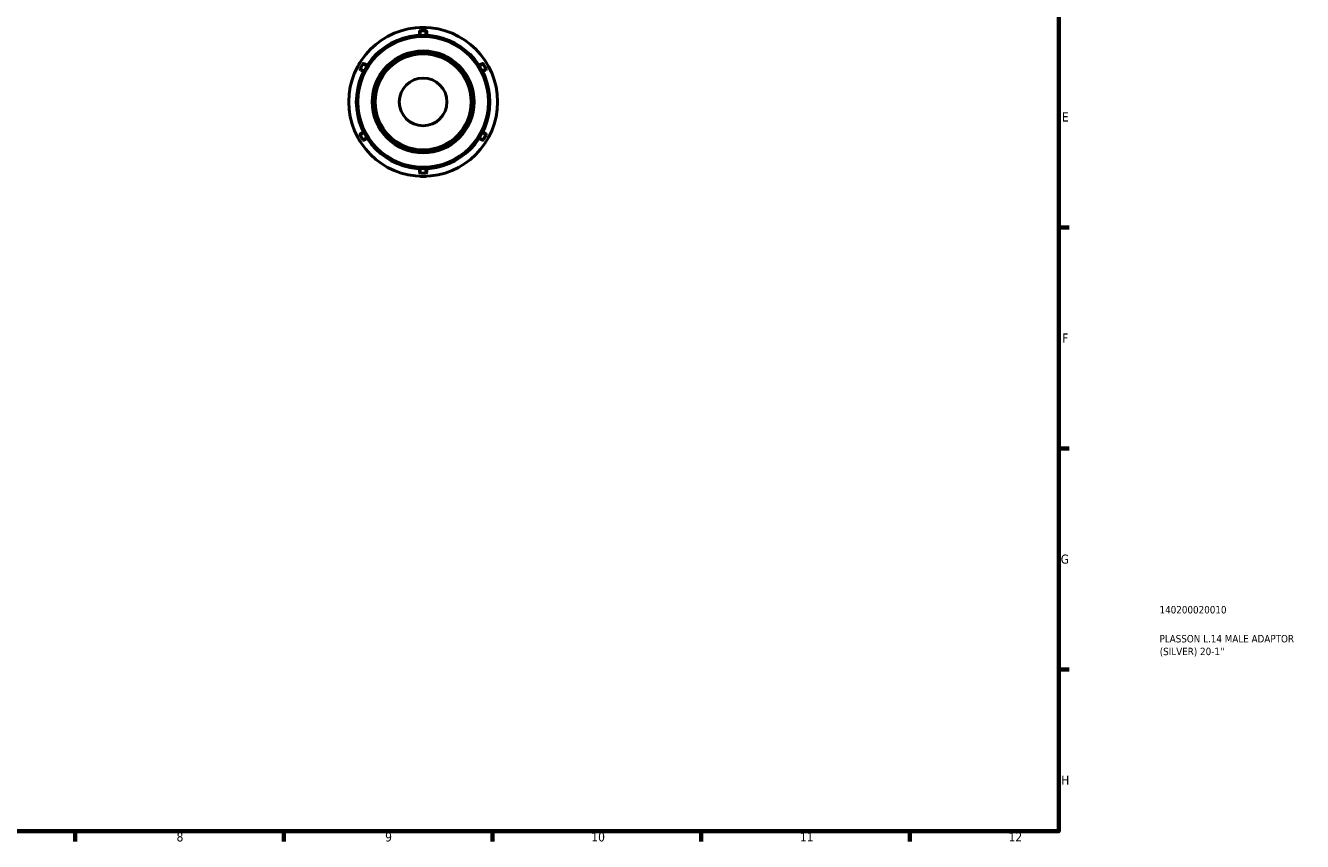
# Model space of a CAD drawing. Header units: millimetres. Extents: x 0 to 903, y 0 to 594.
# Tile 6 of 9: x 474 to 903, y 17 to 291. Entities that reach past the tile are written whole.
import ezdxf

# ---------------------------------------------------------------- set-up
doc = ezdxf.new("R2010")
doc.units = ezdxf.units.MM
for name, color, linetype, lineweight in [('Border (ANSI)', 7, 'Continuous', 70), ('Title (ISO)', 7, 'Continuous', 50), ('Visible (ANSI)', 7, 'Continuous', 50), ('Visible Narrow (ANSI)', 7, 'Continuous', 35)]:
    doc.layers.add(name, color=color, linetype=linetype, lineweight=lineweight)
doc.styles.add('Note Text (ANSI)', font='tahoma.ttf')
doc.styles.add('Note Text (ISO)', font='tahoma.ttf')

# ---------------------------------------------------------------- blocks, each defined once
blk = doc.blocks.new('Borders Default Border')
at = {"layer": 'Border (ANSI)'}
for p, q in [((821, 222.75), (824.45, 222.75)), ((821, 148.5), (824.45, 148.5)), ((821, 74.25), (824.45, 74.25)), ((490.58, 20), (490.58, 16.55)), ((560.67, 20), (560.67, 16.55)), ((630.75, 20), (630.75, 16.55)), ((700.83, 20), (700.83, 16.55)), ((770.92, 20), (770.92, 16.55))]:
    blk.add_line(p, q, dxfattribs=at)
at = {"layer": 'Border (ANSI)', "flags": 128}
blk.add_lwpolyline([(20, 20), (20, 574), (821, 574), (821, 20), (20, 20)], dxfattribs=at)
at = {"layer": 'Border (ANSI)', "attachment_point": 7, "style": 'Note Text (ANSI)'}
for s, insert, char_height in [('E', (822.05, 258.35), 3.05), ('F', (822.14, 184.1), 3.05), ('G', (821.66, 109.79), 3.05), ('H', (821.81, 35.6), 3.05), ('8', (524.63, 16.48), 3.05), ('9', (594.7, 16.49), 3.05), ('10', (663.96, 16.49), 3.048), ('11', (734.04, 16.55), 3.048), ('12', (804.13, 16.55), 3.048)]:
    blk.add_mtext(s, dxfattribs=dict(at, insert=insert, char_height=char_height))
blk = doc.blocks.new('Title Blocks ISO')
at = {"layer": 'Title (ISO)', "color": 232, "true_color": 0xca0064, "style": 'Note Text (ISO)'}
for tag, p in [('PART_NUMBER_001', (33.84, 73.13)), ('DESCRIPTION_001', (33.84, 63.4)), ('DESCRIPTION_002', (33.91, 59.12))]:
    blk.add_attdef(tag, p, '', height=2.5, dxfattribs=at)

msp = doc.modelspace()

# ---------------------------------------------------------------- linework, layer by layer
at = {"layer": 'Visible (ANSI)'}
for p, q in [((606.215, 288.412), (606.215, 288.47)), ((606.215, 288.412), (606.215, 287.336)), ((607.465, 289.927), (606.615, 289.927)), ((608.315, 288.87), (606.615, 288.87)), ((608.315, 289.927), (607.465, 289.927)), ((608.715, 288.47), (608.715, 288.412)), ((608.715, 287.336), (608.715, 288.412)), ((585.814, 277.427), (585.389, 276.691)), ((586.239, 278.163), (585.814, 277.427)), ((587.155, 277.635), (586.305, 276.163)), ((586.502, 275.587), (586.451, 275.616)), ((586.502, 275.587), (587.434, 275.049)), ((587.701, 277.781), (587.752, 277.752)), ((588.684, 277.214), (587.752, 277.752)), ((627.178, 277.752), (626.246, 277.214)), ((627.178, 277.752), (627.229, 277.781)), ((627.496, 275.049), (628.428, 275.587)), ((628.625, 276.163), (627.775, 277.635)), ((628.479, 275.616), (628.428, 275.587)), ((629.116, 277.427), (628.691, 278.163)), ((629.541, 276.691), (629.116, 277.427)), ((585.389, 253.163), (585.814, 252.427)), ((586.305, 253.692), (587.155, 252.22)), ((586.451, 254.238), (586.502, 254.268)), ((587.434, 254.806), (586.502, 254.268)), ((628.428, 254.268), (627.496, 254.806)), ((627.775, 252.22), (628.625, 253.692)), ((628.428, 254.268), (628.479, 254.238)), ((629.116, 252.427), (629.541, 253.163)), ((585.814, 252.427), (586.239, 251.691)), ((587.752, 252.103), (587.701, 252.073)), ((587.752, 252.103), (588.684, 252.641)), ((626.246, 252.641), (627.178, 252.103)), ((627.229, 252.073), (627.178, 252.103)), ((628.691, 251.691), (629.116, 252.427)), ((606.215, 242.519), (606.215, 241.443)), ((606.215, 241.384), (606.215, 241.443)), ((606.615, 240.984), (608.315, 240.984)), ((608.715, 241.443), (608.715, 242.519)), ((608.715, 241.443), (608.715, 241.384)), ((606.615, 239.927), (607.465, 239.927)), ((607.465, 239.927), (608.315, 239.927))]:
    msp.add_line(p, q, dxfattribs=at)
for radius in [25, 22.443, 16.625, 8]:
    msp.add_circle((607.465, 264.927), radius, dxfattribs=at)
for centre, start, end in [((606.615, 288.47), 90, 180), ((606.615, 289.527), 90, 107.67443), ((608.315, 289.527), 72.32557, 90), ((608.315, 288.47), 0, 90), ((585.736, 276.491), 150, 167.67443), ((586.586, 277.963), 132.32557, 150), ((586.651, 275.963), 150, 240), ((587.501, 277.435), 60, 150), ((627.429, 277.435), 30, 120), ((628.279, 275.963), 300, 30), ((628.344, 277.963), 30, 47.67443), ((629.194, 276.491), 12.32557, 30), ((585.736, 253.363), 192.32557, 210), ((586.651, 253.892), 120, 210), ((628.279, 253.892), 330, 60), ((629.194, 253.363), 330, 347.67443), ((586.586, 251.891), 210, 227.67443), ((587.501, 252.42), 210, 300), ((627.429, 252.42), 240, 330), ((628.344, 251.891), 312.32557, 330), ((606.615, 241.384), 180, 270), ((608.315, 241.384), 270, 0), ((606.615, 240.327), 252.32557, 270), ((608.315, 240.327), 270, 287.67443)]:
    msp.add_arc(centre, 0.4, start, end, dxfattribs=at)
at = {"layer": 'Visible Narrow (ANSI)'}
for p, q in [((606.615, 288.87), (606.615, 288.711)), ((606.615, 287.421), (606.615, 288.628)), ((606.7, 288.695), (608.23, 288.695)), ((608.315, 288.711), (608.315, 288.87)), ((608.315, 288.628), (608.315, 287.421)), ((586.305, 276.163), (586.443, 276.083)), ((586.499, 276.149), (587.264, 277.474)), ((587.56, 275.438), (586.515, 276.041)), ((587.293, 277.555), (587.155, 277.635)), ((587.365, 277.514), (588.41, 276.91)), ((626.52, 276.91), (627.565, 277.514)), ((628.415, 276.041), (627.37, 275.438)), ((627.775, 277.635), (627.637, 277.555)), ((627.666, 277.474), (628.431, 276.149)), ((628.487, 276.083), (628.625, 276.163)), ((586.443, 253.772), (586.305, 253.692)), ((587.264, 252.381), (586.499, 253.706)), ((586.515, 253.813), (587.56, 254.416)), ((627.37, 254.416), (628.415, 253.813)), ((628.431, 253.706), (627.666, 252.381)), ((628.625, 253.692), (628.487, 253.772)), ((587.155, 252.22), (587.293, 252.299)), ((588.41, 252.944), (587.365, 252.341)), ((627.565, 252.341), (626.52, 252.944)), ((627.637, 252.299), (627.775, 252.22)), ((606.615, 241.227), (606.615, 242.433)), ((606.615, 241.144), (606.615, 240.985)), ((608.23, 241.16), (606.7, 241.16)), ((608.315, 242.433), (608.315, 241.227)), ((608.315, 240.985), (608.315, 241.144))]:
    msp.add_line(p, q, dxfattribs=at)
for radius in [21.843, 17.225, 16.024]:
    msp.add_circle((607.465, 264.927), radius, dxfattribs=at)
for centre, major_axis, start_param, end_param in [((606.615, 288.412), (-0.4, 0), 4.7909288, 6.2046455), ((608.315, 288.412), (0.4, 0), 0.0785398, 1.4922565), ((586.702, 275.933), (-0.2, -0.346), 4.7909288, 6.2046455), ((587.552, 277.406), (0.2, 0.346), 0.0785398, 1.4922565), ((627.378, 277.406), (-0.2, 0.346), 4.7909288, 6.2046455), ((628.228, 275.933), (0.2, -0.346), 0.0785398, 1.4922565), ((586.702, 253.921), (-0.2, 0.346), 0.0785398, 1.4922565), ((628.228, 253.921), (0.2, 0.346), 4.7909288, 6.2046455), ((587.552, 252.449), (0.2, -0.346), 4.7909288, 6.2046455), ((627.378, 252.449), (-0.2, -0.346), 0.0785398, 1.4922565), ((606.615, 241.443), (-0.4, 0), 0.0785398, 1.4922565), ((608.315, 241.443), (0.4, 0), 4.7909288, 6.2046455)]:
    msp.add_ellipse(centre, major_axis=major_axis, ratio=0.7071068, start_param=start_param, end_param=end_param, dxfattribs=at)

# ---------------------------------------------------------------- block references
msp.add_blockref('Borders Default Border', (0, 0))
msp.add_blockref('Title Blocks ISO', (821, 20)).add_auto_attribs({'PART_NUMBER_001': '140200020010', 'DESCRIPTION_001': 'PLASSON L.14 MALE ADAPTOR', 'DESCRIPTION_002': "(SILVER) 20-1''"})

doc.saveas('drawing.dxf')
